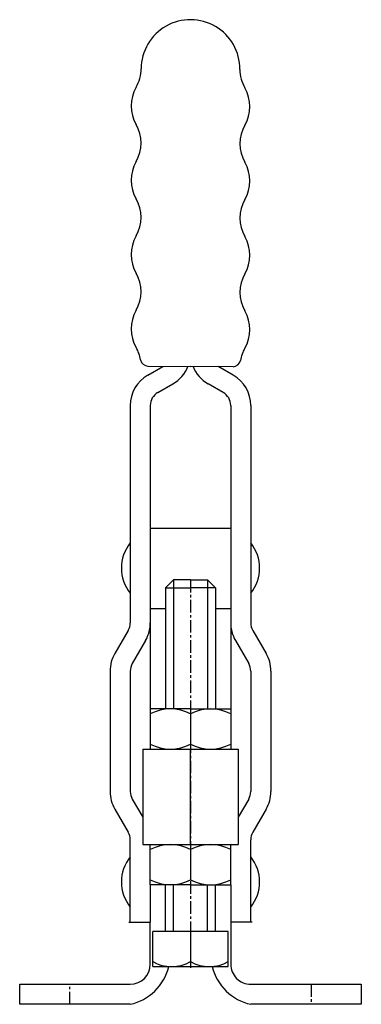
# Model space of a CAD drawing. Extents: x 331 to 365, y 360 to 458.
import ezdxf

# ---------------------------------------------------------------- set-up
doc = ezdxf.new("R2010")
doc.units = 0
doc.linetypes.add('CENTER', pattern=[2, 1.25, -0.25, 0.25, -0.25])
doc.layers.get('0').update_dxf_attribs({"linetype": 'CONTINUOUS'})
doc.layers.add('BRAUER-1', color=1, linetype='CENTER')

msp = doc.modelspace()

# ---------------------------------------------------------------- linework, layer by layer
for p, q in [((343.750024, 422.641526), (345.250005, 423.507569)), ((343.763372, 423.54001), (348.000011, 423.507569)), ((352.236649, 423.47513), (348.000011, 423.507569)), ((352.250001, 422.641541), (350.750017, 423.507569)), ((344.750024, 420.909486), (346.25002, 421.775514)), ((351.250001, 420.909486), (349.750001, 421.775514)), ((342.000024, 419.610444), (342.000028, 397.979958)), ((344.000024, 419.610444), (344.000028, 397.979958)), ((352.000001, 419.610444), (352.000001, 397.979958)), ((354.000001, 419.610444), (354.000001, 397.979958)), ((344.000026, 407.399972), (352.000003, 407.399971)), ((346.300015, 402.2515), (345.500016, 401.451497)), ((348.000012, 402.2515), (346.300015, 402.2515)), ((346.300015, 402.2515), (346.300019, 389.401476)), ((348.000016, 402.2515), (349.700013, 402.251499)), ((349.700013, 402.251499), (350.500012, 401.451496)), ((349.700013, 402.251499), (349.700013, 389.401476)), ((345.500016, 401.451497), (345.500016, 389.401476)), ((345.500016, 401.451497), (348.000012, 401.451496)), ((350.500012, 401.451496), (348.000016, 401.451496)), ((350.500012, 401.451496), (350.500016, 389.401476)), ((344.000026, 399.399972), (345.500016, 399.399972)), ((350.500013, 399.399971), (351.999999, 399.399971)), ((344.000028, 397.979958), (344.000016, 389.401476)), ((352.000001, 397.979958), (352.000016, 389.401476)), ((341.799069, 397.229958), (340.468934, 394.92611)), ((354.200959, 397.229958), (355.531098, 394.92611)), ((343.53111, 396.229958), (342.20099, 393.926125)), ((352.468919, 396.229958), (353.799043, 393.926125)), ((340.000031, 393.176095), (340.000039, 381.183808)), ((342.000028, 393.176125), (342.000039, 381.183793)), ((354.000001, 393.176125), (354.000001, 381.183792)), ((356.000016, 393.176094), (356.000001, 381.183815)), ((348.000016, 389.401476), (344.000016, 389.401476)), ((344.000016, 389.401476), (344.00002, 385.401476)), ((348.000016, 389.401476), (352.000016, 389.401476)), ((352.000016, 389.401476), (352.000016, 385.401476)), ((348.000016, 388.901476), (348.00002, 385.901476)), ((343.25002, 385.401477), (343.250023, 375.899972)), ((343.25002, 385.401477), (352.750016, 385.401476)), ((348.000027, 375.899971), (348.000027, 385.401476)), ((352.750016, 385.401476), (352.750016, 375.899971)), ((342.201001, 380.433793), (343.250016, 378.616852)), ((353.799042, 380.433792), (352.750023, 378.616852)), ((340.468945, 379.4338), (341.799073, 377.129967)), ((355.531083, 379.433815), (354.200959, 377.129967)), ((342.000042, 368.17997), (342.000039, 376.379967)), ((343.250023, 375.899972), (352.750016, 375.899971)), ((344.000027, 371.899972), (344.000023, 375.899972)), ((352.000016, 371.899971), (352.000016, 375.899971)), ((354, 368.17997), (354, 376.379967)), ((348.000027, 375.399971), (348.000027, 372.399971)), ((348.000027, 371.899971), (344.000027, 371.899972)), ((344.000027, 371.899972), (344.000042, 368.17997)), ((345.50003, 367.2515), (345.500027, 371.899971)), ((346.30003, 367.2515), (346.30003, 371.899971)), ((348.000016, 371.899971), (352.000016, 371.899971)), ((349.700015, 367.2515), (349.700013, 371.899971)), ((350.500015, 367.2515), (350.500016, 371.899971)), ((352.000016, 371.899971), (352, 368.17997)), ((341.850048, 368.17997), (344.000042, 368.17997)), ((344.000046, 364.000001), (344.000042, 368.17997)), ((354.149994, 368.17997), (352, 368.17997)), ((352, 368.17997), (352, 364)), ((344.250019, 363.7515), (344.250019, 367.2515)), ((351.750019, 367.2515), (344.250019, 367.2515)), ((348.000019, 367.2515), (348.000019, 364.2515)), ((351.750019, 363.7515), (351.750019, 367.2515)), ((344.250019, 363.7515), (351.750019, 363.7515)), ((331.000046, 361.999993), (342.000046, 362.000001)), ((331.00005, 359.999993), (331.000046, 361.999993)), ((354, 362), (365, 362)), ((365, 362), (365, 360)), ((342.00005, 360.000001), (331.00005, 359.999993)), ((365, 360), (354, 360))]:
    msp.add_line(p, q)
for centre, radius, start, end in [((348.000016, 453.10757), 4.914641, 359.621797, 179.621806), ((339.385482, 453.140011), 3.7, 329.999979, 359.999994), ((356.614549, 453.07513), 3.7, 179.999989, 210), ((345.794069, 449.440009), 3.7, 149.999987, 209.999974), ((350.205961, 449.37513), 3.7, 329.999999, 30), ((339.38548, 445.740011), 3.7, 329.999979, 30.000004), ((356.614549, 445.67513), 3.7, 149.999989, 210), ((345.794067, 442.040009), 3.7, 149.999987, 209.999974), ((350.205961, 441.97513), 3.7, 329.999999, 30), ((339.385477, 438.340011), 3.7, 329.999987, 30.000004), ((356.614549, 438.27513), 3.7, 149.999989, 210), ((345.794064, 434.640009), 3.7, 149.999979, 209.999974), ((350.205961, 434.57513), 3.7, 329.999999, 30), ((339.385475, 430.940011), 3.7, 329.999987, 30.000004), ((356.614549, 430.87513), 3.7, 149.999989, 209.999992), ((345.794062, 427.240009), 3.7, 149.999979, 209.999974), ((350.20596, 427.17513), 3.7, 329.999999, 30), ((339.385473, 423.540011), 3.7, 9.594043, 29.999994), ((356.614548, 423.47513), 3.7, 149.999989, 170.405926), ((343.763372, 424.28001), 0.74, 189.594055, 270), ((344.500005, 424.806596), 3.500002, 300.000269, 338.213426), ((351.500017, 424.806596), 3.500002, 201.786571, 239.999717), ((352.236649, 424.21513), 0.74, 270, 350.40593), ((345.500024, 419.610444), 3.5, 120.000054, 180), ((350.500001, 419.610444), 3.5, 0, 60.000078), ((345.500024, 419.610444), 1.5, 119.999929, 180), ((350.500001, 419.610444), 1.5, 0, 60.000078), ((345.122522, 403.42997), 3.999999, 141.317804, 218.682233), ((350.877504, 403.42997), 3.999999, 321.317788, 38.682205), ((340.500028, 397.979958), 1.500003, 330.000055, 359.999999), ((340.500028, 397.979958), 3.499994, 329.999943, 359.999999), ((355.500001, 397.979958), 3.499994, 179.999999, 210.000057), ((355.500001, 397.979958), 1.500003, 179.999999, 209.999926), ((343.500031, 393.176125), 3.5, 150.000279, 180.000498), ((352.500001, 393.176125), 3.5, 359.999489, 29.999721), ((343.500031, 393.176125), 1.500003, 150.000055, 179.999999), ((352.500001, 393.176125), 1.500003, 359.999989, 29.999926), ((346.00002, 385.151476), 4.249998, 61.927561, 118.072531), ((350.000016, 385.151476), 4.25, 61.927512, 118.072487), ((346.000016, 389.651476), 4.249998, 241.927561, 298.072531), ((350.000016, 389.651476), 4.25, 241.927512, 298.072487), ((343.500039, 381.183793), 3.5, 179.999754, 209.999852), ((343.500039, 381.183793), 1.5, 180, 210.000002), ((352.500001, 381.183792), 1.5, 330.000068, 0), ((352.500001, 381.183792), 3.5, 330.000258, 0.000377), ((340.500039, 376.37996), 1.5, 0.000267, 30.000327), ((355.5, 376.379967), 1.5, 150.000068, 180), ((346.000027, 371.649971), 4.25, 61.927512, 118.072481), ((350.000016, 371.649971), 4.25, 61.927513, 118.072486), ((345.122541, 372.17997), 4, 141.317811, 218.682187), ((350.877501, 372.17997), 4, 321.317801, 38.682187), ((346.000023, 376.149971), 4.250002, 241.927557, 298.072535), ((350.000016, 376.149971), 4.25, 241.927513, 298.072486), ((342.000046, 364.000001), 2, 270, 359.999999), ((340.93413, 364.91876), 5.032929, 282.227225, 346.589598), ((346.125019, 367.517125), 3.765625, 240.137166, 299.862834), ((349.875019, 367.517125), 3.765625, 240.137166, 299.862834), ((355.065915, 364.918758), 5.032927, 193.410391, 257.772834), ((354, 364), 2, 180, 270.000009)]:
    msp.add_arc(centre, radius, start, end)
at = {"layer": 'BRAUER-1'}
for p, q in [((348.000012, 402.2515), (348.000012, 363.622956)), ((336.00005, 360.000003), (336.000046, 362.000003)), ((360, 362), (360, 360))]:
    msp.add_line(p, q, dxfattribs=at)

doc.saveas('drawing.dxf')
